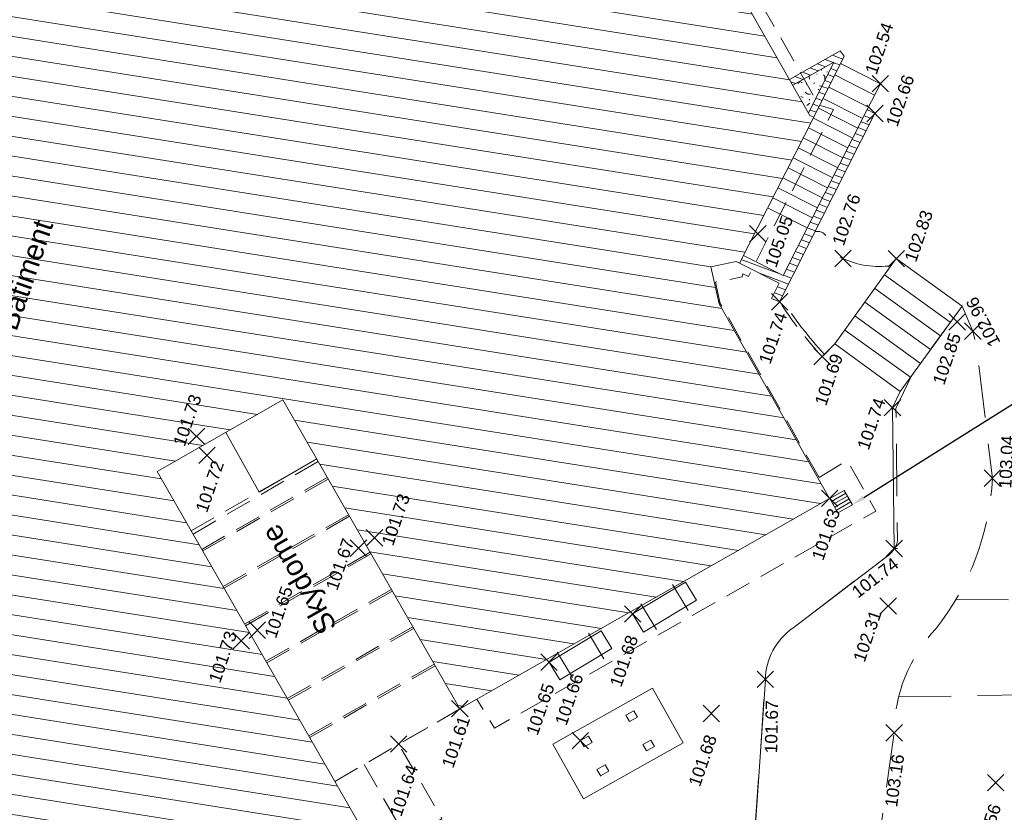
# Model space of a CAD drawing. Header units: metres. Extents: x 1525420.5 to 1525506.7, y 4222321 to 4222419.7.
# Tile 8 of 9: x 1525468.5 to 1525492.3, y 4222369.7 to 4222388.8. Entities that reach past the tile are written whole.
import ezdxf
from ezdxf import colors
from ezdxf.entities.mleader import LeaderData, LeaderLine
from ezdxf.enums import TextEntityAlignment as Align
from ezdxf.math import Vec2, Vec3

# ---------------------------------------------------------------- set-up
doc = ezdxf.new("R2010")
doc.units = ezdxf.units.M
doc.header["$LTSCALE"] = 0.2
doc.header["$PDMODE"] = 3
doc.header["$PDSIZE"] = 0.2
doc.linetypes.add('CACHE', pattern=[9.524999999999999, 6.35, -3.175])
doc.linetypes.add('CACHE2', pattern=[4.762499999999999, 3.175, -1.5875])
doc.layers.get('0').update_dxf_attribs({"lineweight": 9})
for name, color, linetype, lineweight in [('BATI-DEBORD-DE-TOIT', 209, 'CACHE2', 9), ('Bâti_Escalier', 205, 'Continuous', 9), ('Bâti_Hachure', 193, 'Continuous', 9), ('Bâti_Ligne', 195, 'Continuous', 9), ('Bâti_Texte', 30, 'Continuous', 9), ('Mobilier urbain', 250, 'Continuous', 9), ('Murs Clôtures_Ligne', 7, 'Continuous', 9), ('Murs Clôtures_Symbole', 7, 'Continuous', 9), ('Points', 7, 'Continuous', 9), ('Points_Alt', 7, 'Continuous', 9), ('Réseau_EP_Symbole', 162, 'Continuous', 9), ('Réseau_EP_Texte', 162, 'Continuous', 9), ('Talus_Bas', 7, 'CACHE', 9), ('Talus_Haut', 7, 'CACHE', 9), ('Voirie_Bordure', 7, 'CACHE2', 9), ('Voirie_Bordure_trottoir', 7, 'Continuous', 9), ('Végétation_Symbole', 75, 'Continuous', 9)]:
    doc.layers.add(name, color=color, linetype=linetype, lineweight=lineweight)
doc.styles.add('ARC GEO 6', font='simplex.shx', dxfattribs={"width": 0.6, "oblique": 18})
doc.styles.get("Standard").update_dxf_attribs({"font": 'arial.ttf'})
pattern_1 = [(159.8000905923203, (0, 0), (-0.05481585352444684, -0.1489858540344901), [])]

# ---------------------------------------------------------------- blocks, each defined once
blk = doc.blocks.new('M009')
at = {"color": 0}
blk.add_lwpolyline([(0, 0.971657), (2, 0.971657), (2, 0.171657), (0, 0.171657)], close=True, dxfattribs=at)
for points in [[(0.4, 0), (0.4, 1.143315)], [(1.6, 0), (1.6, 1.143315)]]:
    blk.add_lwpolyline(points, dxfattribs=at)
blk = doc.blocks.new('AL_TCPOINT')
at = {"layer": 'Points'}
blk.add_point((0, 0), dxfattribs=at)
at = {"layer": 'Points_Alt', "style": 'ARC GEO 6', "oblique": 18, "width": 0.6}
blk.add_attdef('ALT', text='', height=0.09999999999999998, dxfattribs=at).set_placement((0.25, -0.1), align=Align.MIDDLE_LEFT)
blk = doc.blocks.new('W001')
at = {"color": 0}
for p, q in [((0.24, 0.6), (0.24, 0)), ((0.36, 0.6), (0.36, 0)), ((0.36, 0), (0.36, 0))]:
    blk.add_line(p, q, dxfattribs=at)
for points in [[(0, 0), (0.6, 0), (0.6, 0.6), (0, 0.6), (0, 0)], [(0.12, 0.6), (0.12, 0)], [(0.48, 0.6), (0.48, 0)]]:
    blk.add_lwpolyline(points, dxfattribs=at)

msp = doc.modelspace()

# ---------------------------------------------------------------- hatches: boundary and pattern name
at = {"layer": 'Bâti_Hachure'}
h = msp.add_hatch(dxfattribs=at)
h.set_pattern_fill('ANSI31', color=256, scale=0.1499999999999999, angle=306, style=0)
h.set_pattern_definition([(351, (0, 0), (0.07450191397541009, 0.4703865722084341), [])])
h.paths.add_polyline_path([(1525481.750801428, 4222390.512116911), (1525481.168744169, 4222394.155225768), (1525477.09316954, 4222395.979304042), (1525473.970155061, 4222393.998860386), (1525471.339175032, 4222396.589710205), (1525466.966724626, 4222395.672659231), (1525465.606827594, 4222392.240179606), (1525461.958205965, 4222392.795097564), (1525458.970633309, 4222389.482346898), (1525459.896874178, 4222385.896242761), (1525456.603767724, 4222384.197236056), (1525456.124206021, 4222379.763142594), (1525458.967466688, 4222377.405390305), (1525457.311151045, 4222374.090438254), (1525459.52770271, 4222370.222669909), (1525463.358270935, 4222370.000361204), (1525465.566046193, 4222366.089152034), (1525465.56860183, 4222366.089111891), (1525465.619857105, 4222365.993822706), (1525466.493706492, 4222364.445744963), (1525471.147384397, 4222367.099168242), (1525472.728995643, 4222364.325276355), (1525477.907117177, 4222367.286204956), (1525471.827650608, 4222377.90210523), (1525474.865040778, 4222379.636147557), (1525479.141990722, 4222372.162108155), (1525488.078575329, 4222377.254068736), (1525485.409832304, 4222381.959143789), (1525485.207372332, 4222382.856088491), (1525485.817408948, 4222382.983838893), (1525485.898637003, 4222382.942577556), (1525487.697287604, 4222386.468317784), (1525487.552436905, 4222386.534527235), (1525487.569504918, 4222386.568851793), (1525485.463340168, 4222390.276888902)])
at = {"layer": 'Murs Clôtures_Symbole'}
h = msp.add_hatch(dxfattribs=at)
h.set_pattern_fill('ANSI31', color=256, scale=0.05, angle=114.8000905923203, style=0)
h.set_pattern_definition(pattern_1)
h.paths.add_polyline_path([(1525488.335710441, 4222388.073194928), (1525487.108438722, 4222387.380588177), (1525487.187056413, 4222387.242176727), (1525488.184116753, 4222387.804864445), (1525487.569504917, 4222386.568851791), (1525487.601823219, 4222386.511953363), (1525487.697287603, 4222386.468317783), (1525488.430965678, 4222387.943778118)])
h = msp.add_hatch(dxfattribs=at)
h.set_pattern_fill('ANSI31', color=256, scale=0.05, angle=114.8000905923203, style=0)
h.set_pattern_definition(pattern_1)
h.paths.add_polyline_path([(1525489.17427187, 4222386.56016961), (1525488.987444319, 4222386.654714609), (1525486.955953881, 4222382.640347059), (1525485.993789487, 4222383.129096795), (1525485.898637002, 4222382.942577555), (1525486.861408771, 4222382.453519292), (1525486.67756225, 4222382.090225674), (1525486.870280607, 4222382.007321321)])
at = {"layer": 'Végétation_Symbole'}
h = msp.add_hatch(dxfattribs=at)
h.set_pattern_fill('HAIE', color=256, scale=0.9999999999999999, angle=12.15628305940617)
h.set_pattern_definition([(121.4463292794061, (1102064.090297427, -213438.3754618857), (-9.445303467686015, 15.3553327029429), [0.06033899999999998, -21.12928109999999]), (173.7213342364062, (1102063.63707288, -213437.5434612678), (-0.9775768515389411, -0.2105789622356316), [0.06312999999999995, -3.099147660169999]), (119.0837961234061, (1102063.574304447, -213437.5365234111), (-6.647833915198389, 11.86618322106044), [0.06845999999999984, -23.97317056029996]), (123.4067885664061, (1102063.83198295, -213438.4349063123), (-3.008048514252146, 4.466726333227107), [0.08649499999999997, -19.22671291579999]), (40.59921168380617, (1102063.578487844, -213437.8940595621), (9.489871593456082, 8.181829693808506), [0.07775999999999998, -27.2169281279]), (95.81609131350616, (1102063.586274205, -213437.971046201), (-0.2105789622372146, 0.9775768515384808), [0.07737999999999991, -8.978005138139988]), (40.22876999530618, (1102064.020909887, -213437.417048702), (11.23444633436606, 9.580564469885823), [0.04841699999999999, -16.95158299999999]), (81.60023783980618, (1102064.254077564, -213438.2964780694), (0.3458399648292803, 3.143309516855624), [0.04869999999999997, -8.49530374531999]), (135.0615259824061, (1102064.258356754, -213438.2489103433), (-2.586890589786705, 2.511572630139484), [0.05764999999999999, -20.19080673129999]), (147.1562830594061, (1102064.287124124, -213438.1523779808), (-0.9775768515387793, -0.2105789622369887), [0.03627699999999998, -1.37793656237]), (168.4067885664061, (1102064.209869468, -213437.5365882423), (-17.11528236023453, 3.47377456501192), [0.07786999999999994, -27.23513056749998]), (57.15628305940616, (1102064.103047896, -213437.5683753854), (-0.210578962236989, 0.9775768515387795), [0.05642199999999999, -1.35779156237]), (60.52274372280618, (1102064.141367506, -213437.7058077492), (5.158406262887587, 9.294667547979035), [0.03427999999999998, -12.0073145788]), (46.85143659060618, (1102064.184127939, -213437.8772475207), (8.301715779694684, 8.948827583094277), [0.04504999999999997, -15.76633830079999]), (140.4464462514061, (1102063.740451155, -213437.4687159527), (-4.963202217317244, 4.045568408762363), [0.04611999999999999, -24.1613168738]), (84.41161143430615, (1102063.957137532, -213437.9874172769), (2.210300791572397, 22.98074346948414), [0.07477999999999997, -26.17402949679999]), (127.5024590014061, (1102063.964433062, -213437.9130126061), (-1.398734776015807, 1.744574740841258), [0.05991999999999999, -20.9638760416]), (127.1731765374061, (1102064.135523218, -213438.0975218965), (-1.398734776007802, 1.744574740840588), [0.08795999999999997, -16.46498535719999]), (53.34220822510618, (1102064.117348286, -213438.1218956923), (0.7669978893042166, 1.188155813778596), [0.03026999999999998, -10.59987581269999]), (75.59123188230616, (1102064.103326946, -213438.2327950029), (-0.2105789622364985, 0.9775768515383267), [0.01911299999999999, -2.216954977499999]), (143.3422082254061, (1102063.844735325, -213438.2505879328), (-1.188155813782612, 0.7669978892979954), [0.06056999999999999, -10.5695758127]), (171.6002378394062, (1102063.87887632, -213438.1383518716), (-3.143309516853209, 0.3458399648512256), [0.04870199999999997, -8.495301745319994]), (31.95515941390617, (1102063.690101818, -213438.0740929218), (9.91102951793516, 6.226675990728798), [0.03338999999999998, -26.53727051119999]), (128.7213342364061, (1102063.778089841, -213437.8598505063), (-1.188155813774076, 0.766997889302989), [0.01911299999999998, -2.216954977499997]), (57.15628305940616, (1102063.87427474, -213437.7517111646), (-0.210578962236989, 0.9775768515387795), [0.02418499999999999, -1.39002856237]), (68.46621553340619, (1102064.008100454, -213437.8044938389), (0.5564189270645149, 2.165732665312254), [0.020579, -3.584972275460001]), (143.3422082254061, (1102063.860026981, -213437.576963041), (-1.188155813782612, 0.7669978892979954), [0.03031, -10.5998358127]), (12.15628305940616, (1102063.589957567, -213437.7198376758), (-0.2105789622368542, 0.9775768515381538), [0.05, -0.9499999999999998]), (158.4662155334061, (1102063.433436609, -213438.412018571), (-2.165732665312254, 0.5564189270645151), [0.06157, -3.54398127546]), (155.2863854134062, (1102063.418181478, -213438.0568878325), (-3.353888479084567, 1.323416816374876), [0.07122399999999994, -4.928775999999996]), (48.54063487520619, (1102063.308966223, -213438.0774677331), (3.278570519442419, 3.775046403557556), [0.06721699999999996, -23.53363044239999]), (148.8919876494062, (1102063.318062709, -213437.8628191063), (-18.79991405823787, 11.29438937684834), [0.06657599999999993, -23.27865905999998]), (37.86623684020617, (1102063.308469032, -213437.6287712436), (1.74457474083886, 1.398734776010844), [0.09175999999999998, -29.87488812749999]), (139.5616396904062, (1102063.539641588, -213438.3367666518), (-12.51329502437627, 10.60270944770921), [0.06099999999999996, -21.33993455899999]), (57.15628305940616, (1102063.57920743, -213438.479746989), (-0.210578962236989, 0.9775768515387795), [0.02821099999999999, -1.38600256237]), (165.5912318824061, (1102063.532266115, -213438.0993255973), (-0.9775768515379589, -0.2105789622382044), [0.02543499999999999, -2.210632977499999]), (179.6274753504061, (1102063.618515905, -213438.3372686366), (-5.098463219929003, -0.07531795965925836), [0.07887999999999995, -9.140664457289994]), (57.15628305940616, (1102063.464378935, -213437.8491822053), (-0.210578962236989, 0.9775768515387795), [0.07071099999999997, -1.34350256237])])
h.paths.add_polyline_path([(1525487.186672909, 4222387.241960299), (1525487.569504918, 4222386.568851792), (1525488.184116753, 4222387.804864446)])

# ---------------------------------------------------------------- linework, layer by layer
at = {"layer": 'BATI-DEBORD-DE-TOIT', "flags": 128}
for points in [[(1525487.824222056, 4222377.757649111), (1525485.435485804, 4222381.969063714), (1525485.320221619, 4222382.479710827), (1525485.964591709, 4222382.610434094), (1525485.983640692, 4222382.685630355), (1525486.117238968, 4222382.621695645), (1525488.175928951, 4222386.657168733), (1525487.816700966, 4222386.76580641), (1525485.658587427, 4222390.567510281), (1525482.043659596, 4222390.799778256), (1525481.428772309, 4222394.364702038), (1525477.055526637, 4222396.334581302), (1525474.007991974, 4222394.40206659), (1525471.444148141, 4222396.926078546), (1525466.729503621, 4222395.973756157), (1525465.370984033, 4222392.581016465), (1525461.838911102, 4222393.142750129), (1525458.575052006, 4222389.579376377), (1525459.477918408, 4222386.083770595), (1525456.285528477, 4222384.436140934), (1525455.795279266, 4222379.639544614), (1525458.554951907, 4222377.297975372), (1525456.960177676, 4222374.078084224), (1525459.34477165, 4222369.914641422), (1525463.541867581, 4222369.67249649)], [(1525472.647602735, 4222376.470313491), (1525475.6827668, 4222378.207158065)], [(1525472.693378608, 4222376.390380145), (1525475.717510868, 4222378.146442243)], [(1525487.824276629, 4222377.757552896), (1525488.500524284, 4222378.169060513), (1525489.193485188, 4222376.947349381), (1525479.978456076, 4222371.696734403), (1525479.552822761, 4222372.396195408)], [(1525472.904717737, 4222376.02134199), (1525475.938753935, 4222377.759816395)], [(1525472.92710098, 4222375.982278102), (1525475.961115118, 4222377.720739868)], [(1525473.418492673, 4222375.124193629), (1525476.452806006, 4222376.861502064)], [(1525473.440866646, 4222375.085124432), (1525476.475167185, 4222376.822425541)], [(1525473.939435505, 4222374.214528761), (1525476.973450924, 4222375.951666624)], [(1525473.961809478, 4222374.175459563), (1525476.995812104, 4222375.912590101)], [(1525474.454600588, 4222373.314952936), (1525477.488321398, 4222375.05192212)], [(1525474.476974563, 4222373.275883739), (1525477.510682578, 4222375.012845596)], [(1525474.970370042, 4222372.414321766), (1525478.003795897, 4222374.151122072)], [(1525474.992744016, 4222372.375252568), (1525478.026157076, 4222374.112045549)], [(1525475.489021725, 4222371.508657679), (1525478.522150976, 4222373.245288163)], [(1525475.511395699, 4222371.469588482), (1525478.544512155, 4222373.20621164)], [(1525476.118403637, 4222370.409637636), (1525479.141990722, 4222372.162108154)], [(1525476.826518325, 4222370.820060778), (1525479.024340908, 4222366.982246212), (1525472.437917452, 4222363.215916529), (1525470.855805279, 4222365.990686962), (1525466.185030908, 4222363.327605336), (1525462.992792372, 4222368.982851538), (1525463.692339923, 4222369.408537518)]]:
    msp.add_lwpolyline(points, dxfattribs=at)
at = {"layer": 'Bâti_Escalier', "flags": 128}
for points in [[(1525488.343233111, 4222387.767343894), (1525489.304359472, 4222387.280961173)], [(1525488.20603386, 4222387.491429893), (1525489.165226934, 4222387.006025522)], [(1525488.058388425, 4222387.194508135), (1525489.015501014, 4222386.710156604)], [(1525488.98744432, 4222386.65471461), (1525489.304359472, 4222387.280961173)], [(1525487.924026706, 4222386.924300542), (1525488.879245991, 4222386.440907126)], [(1525487.805619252, 4222386.68617771), (1525488.759170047, 4222386.203628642)], [(1525487.686745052, 4222386.447652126), (1525488.638836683, 4222385.965841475)], [(1525487.565438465, 4222386.209865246), (1525488.518305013, 4222385.727662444)], [(1525487.442613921, 4222385.969102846), (1525488.396265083, 4222385.486502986)], [(1525487.319789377, 4222385.728340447), (1525488.274225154, 4222385.245343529)], [(1525487.196964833, 4222385.487578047), (1525488.152185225, 4222385.004184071)], [(1525487.07414029, 4222385.246815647), (1525488.030145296, 4222384.763024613)], [(1525486.951315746, 4222385.006053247), (1525487.908105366, 4222384.521865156)], [(1525486.828491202, 4222384.765290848), (1525487.786065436, 4222384.280705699)], [(1525486.705666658, 4222384.524528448), (1525487.664025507, 4222384.039546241)], [(1525486.58014795, 4222384.278484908), (1525487.539308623, 4222383.793096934)], [(1525487.95467496, 4222380.735976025), (1525488.201442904, 4222380.990669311), (1525489.690544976, 4222383.051203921)], [(1525489.690544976, 4222383.051203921), (1525491.277899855, 4222381.904058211)], [(1525489.406816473, 4222382.658596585), (1525490.995406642, 4222381.513160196)], [(1525489.169312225, 4222382.329951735), (1525490.758321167, 4222381.185094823)], [(1525488.928566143, 4222381.996821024), (1525490.519138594, 4222380.854127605)], [(1525489.78664197, 4222379.84054051), (1525491.277899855, 4222381.90405821)], [(1525488.689138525, 4222381.665514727), (1525490.275747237, 4222380.517336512)], [(1525488.442122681, 4222381.323708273), (1525490.033326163, 4222380.181888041)], [(1525488.201442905, 4222380.990669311), (1525489.78664197, 4222379.84054051)]]:
    msp.add_lwpolyline(points, dxfattribs=at)
for points in [[(1525488.823796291, 4222387.524152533, 0, 0, 0), (1525487.184846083, 4222384.282037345, 0.12, 0, 0), (1525487.059728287, 4222384.03579092, 0, 0, 0)], [(1525488.994042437, 4222380.41560491, 0, 0, 0), (1525490.201111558, 4222382.08587839, 0.2, 0, 0), (1525490.484222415, 4222382.477631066, 0, 0, 0)]]:
    msp.add_lwpolyline(points, format="xyseb", dxfattribs=at)
at = {"layer": 'Bâti_Ligne', "flags": 128}
for points in [[(1525485.817408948, 4222382.983838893), (1525485.898637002, 4222382.942577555), (1525487.697287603, 4222386.468317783), (1525487.60182322, 4222386.511953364), (1525485.463340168, 4222390.276888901), (1525481.750801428, 4222390.51211691), (1525481.168744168, 4222394.155225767), (1525477.093169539, 4222395.979304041), (1525473.97015506, 4222393.998860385), (1525471.339175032, 4222396.589710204), (1525466.966724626, 4222395.67265923)], [(1525466.493706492, 4222364.445744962), (1525471.147384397, 4222367.099168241), (1525472.728995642, 4222364.325276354), (1525477.907117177, 4222367.286204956), (1525471.827650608, 4222377.902105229), (1525474.865040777, 4222379.636147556), (1525479.141990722, 4222372.162108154), (1525488.078575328, 4222377.254068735), (1525485.409832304, 4222381.959143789), (1525485.207372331, 4222382.85608849), (1525485.817408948, 4222382.983838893)], [(1525473.48212163, 4222378.846640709), (1525474.291816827, 4222377.404030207), (1525475.682766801, 4222378.207158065)]]:
    msp.add_lwpolyline(points, dxfattribs=at)
at = {"layer": 'Mobilier urbain', "flags": 128}
for points in [[(1525481.387445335, 4222371.310831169), (1525483.794887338, 4222372.66415672), (1525484.538404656, 4222371.341507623), (1525482.130962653, 4222369.988182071)], [(1525483.348168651, 4222372.116146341), (1525483.153998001, 4222372.008096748), (1525483.241793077, 4222371.855439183), (1525483.435963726, 4222371.963488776)], [(1525483.757206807, 4222371.404913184), (1525483.561873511, 4222371.298885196), (1525483.649929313, 4222371.145774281), (1525483.84526261, 4222371.251802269)]]:
    msp.add_lwpolyline(points, close=True, dxfattribs=at)
for points in [[(1525482.254082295, 4222371.507323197), (1525482.054629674, 4222371.396334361), (1525482.14242475, 4222371.243676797), (1525482.34187737, 4222371.354665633), (1525482.254082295, 4222371.507323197)], [(1525482.540157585, 4222370.543384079), (1525482.744625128, 4222370.654370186), (1525482.656569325, 4222370.807481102), (1525482.45592243, 4222370.698568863), (1525482.546779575, 4222370.540586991)]]:
    msp.add_lwpolyline(points, dxfattribs=at)
at = {"layer": 'Murs Clôtures_Ligne', "flags": 128}
for points in [[(1525487.108438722, 4222387.380588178), (1525488.335710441, 4222388.073194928), (1525488.430965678, 4222387.943778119), (1525487.697287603, 4222386.468317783)], [(1525487.186672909, 4222387.241960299), (1525488.184116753, 4222387.804864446), (1525487.569504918, 4222386.568851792)], [(1525488.98744432, 4222386.65471461), (1525489.174271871, 4222386.560169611), (1525486.870280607, 4222382.007321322), (1525486.677562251, 4222382.090225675), (1525486.861408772, 4222382.453519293), (1525485.898637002, 4222382.942577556)], [(1525485.993466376, 4222383.129260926), (1525486.955953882, 4222382.64034706), (1525488.98744432, 4222386.65471461)]]:
    msp.add_lwpolyline(points, dxfattribs=at)
at = {"layer": 'Talus_Bas', "flags": 128}
for points in [[(1525487.95467496, 4222380.735976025, -0.0460136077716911), (1525486.911164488, 4222382.088110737, -0.04477617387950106)], [(1525491.277899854, 4222381.90405821), (1525490.047940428, 4222380.202110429), (1525489.681961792, 4222379.430427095), (1525489.717033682, 4222376.228901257, -0.1669802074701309), (1525489.637936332, 4222376.040540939, -0.1464924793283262), (1525489.456124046, 4222375.843739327), (1525487.186944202, 4222374.118961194, 0.2389985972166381), (1525486.524646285, 4222372.876929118), (1525486.226569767, 4222368.54990837), (1525485.854836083, 4222363.398895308), (1525485.150785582, 4222363.429616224), (1525484.677607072, 4222357.136928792), (1525484.651611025, 4222353.421622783), (1525486.174019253, 4222353.482790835)]]:
    msp.add_lwpolyline(points, format="xyb", dxfattribs=at)
msp.add_lwpolyline([(1525491.130761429, 4222374.809014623), (1525494.516048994, 4222374.779760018)], dxfattribs=at)
at = {"layer": 'Talus_Haut', "flags": 128}
for points in [[(1525489.567694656, 4222382.881210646, -0.1446699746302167), (1525488.400666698, 4222383.052439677, -0.1716155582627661), (1525488.116031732, 4222383.354231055), (1525488.018890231, 4222383.550220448, 0.3972089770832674), (1525487.726062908, 4222383.698407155)], [(1525486.174019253, 4222353.482790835), (1525487.685894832, 4222358.550290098), (1525488.497771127, 4222363.457085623), (1525489.637077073, 4222371.586137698, -0.1878193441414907), (1525490.642266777, 4222374.09869957, 0.1565328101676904), (1525492.012224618, 4222377.742628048), (1525491.641164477, 4222380.861620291), (1525491.538865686, 4222381.298494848), (1525491.277899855, 4222381.904058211)]]:
    msp.add_lwpolyline(points, format="xyb", dxfattribs=at)
msp.add_lwpolyline([(1525489.748044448, 4222372.455231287), (1525494.224604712, 4222372.524675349)], dxfattribs=at)
at = {"layer": 'Voirie_Bordure', "flags": 128}
msp.add_lwpolyline([(1525487.897625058, 4222380.682909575, -0.04477617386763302), (1525486.870280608, 4222382.007321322)], format="xyb", dxfattribs=at)
msp.add_lwpolyline([(1525478.547174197, 4222367.033741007), (1525478.429725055, 4222367.226750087), (1525478.92200771, 4222367.526312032), (1525478.665083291, 4222367.948526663), (1525479.034140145, 4222368.173103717), (1525478.353817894, 4222369.291105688), (1525478.708365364, 4222369.506853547), (1525477.662977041, 4222371.314124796), (1525479.142694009, 4222372.160879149)], dxfattribs=at)
at = {"layer": 'Voirie_Bordure_trottoir', "flags": 128}
for points in [[(1525487.897625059, 4222380.682909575), (1525487.95467496, 4222380.735976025)], [(1525489.600605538, 4222379.448273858), (1525489.78664197, 4222379.84054051)], [(1525489.637936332, 4222376.040540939), (1525489.600605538, 4222379.448273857)], [(1525489.637936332, 4222376.040540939), (1525489.719087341, 4222376.041429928)]]:
    msp.add_lwpolyline(points, dxfattribs=at)
msp.add_lwpolyline([(1525485.854836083, 4222363.398895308), (1525486.226569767, 4222368.54990837), (1525486.524646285, 4222372.876929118, -0.2389985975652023), (1525487.186944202, 4222374.118961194), (1525489.456124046, 4222375.843739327, 0.1464924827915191), (1525489.637936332, 4222376.040540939)], format="xyb", dxfattribs=at)

# ---------------------------------------------------------------- block references
at = {"layer": 'Mobilier urbain', "rotation": 211.0340307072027}
for p, xscale, yscale, zscale in [((1525483.260782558, 4222374.553136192), -0.745899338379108, 0.6375453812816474, 0.745899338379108), ((1525481.240777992, 4222373.38535695), -0.7344007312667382, 0.6277171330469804, 0.7344007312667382)]:
    msp.add_blockref('M009', p, dxfattribs=dict(at, xscale=xscale, yscale=yscale, zscale=zscale))
at = {"layer": 'Points'}
ref = msp.add_blockref('AL_TCPOINT', (1525489.304359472, 4222387.280961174), dxfattribs=dict(at, rotation=70.98859408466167))
ref.add_attrib('ALT', '102.54', dxfattribs={"layer": 'Points_Alt', "height": 0.2999999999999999, "rotation": 70.98859408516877}).set_placement((1525489.069092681, 4222387.527578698), align=Align.MIDDLE_LEFT)
ref = msp.add_blockref('AL_TCPOINT', (1525489.174271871, 4222386.560169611), dxfattribs=dict(at, rotation=70.98859408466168))
ref.add_attrib('ALT', '102.66', dxfattribs={"layer": 'Points_Alt', "height": 0.2999999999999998, "rotation": 70.98859408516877}).set_placement((1525489.573152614, 4222386.265311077), align=Align.MIDDLE_LEFT)
ref = msp.add_blockref('AL_TCPOINT', (1525488.400666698, 4222383.052439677), dxfattribs=dict(at, rotation=70.98859408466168))
ref.add_attrib('ALT', '102.76', dxfattribs={"layer": 'Points_Alt', "height": 0.2999999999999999, "rotation": 70.98859408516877}).set_placement((1525488.275096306, 4222383.387021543, -102.760030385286), align=Align.MIDDLE_LEFT)
ref = msp.add_blockref('AL_TCPOINT', (1525489.690544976, 4222383.051203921), dxfattribs=dict(at, rotation=70.98859408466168))
ref.add_attrib('ALT', '102.83', dxfattribs={"layer": 'Points_Alt', "height": 0.2999999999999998, "rotation": 70.98859408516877}).set_placement((1525490.022503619, 4222382.991032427), align=Align.MIDDLE_LEFT)
ref = msp.add_blockref('AL_TCPOINT', (1525486.344740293, 4222383.649607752), dxfattribs=dict(at, rotation=70.98859408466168))
ref.add_attrib('ALT', '105.05', dxfattribs={"layer": 'Points_Alt', "height": 0.2999999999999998, "rotation": 70.98859408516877}).set_placement((1525486.643299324, 4222382.857210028), align=Align.MIDDLE_LEFT)
ref = msp.add_blockref('AL_TCPOINT', (1525486.870280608, 4222382.007321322), dxfattribs=dict(at, rotation=70.98859408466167))
ref.add_attrib('ALT', '101.74', dxfattribs={"layer": 'Points_Alt', "height": 0.2999999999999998, "rotation": 70.98859408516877}).set_placement((1525486.50019371, 4222380.525567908), align=Align.MIDDLE_LEFT)
ref = msp.add_blockref('AL_TCPOINT', (1525491.538865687, 4222381.29849485), dxfattribs=dict(at, rotation=117.4953652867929))
ref.add_attrib('ALT', '102.96', dxfattribs={"layer": 'Points_Alt', "height": 0.2999999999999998, "rotation": 477.4953652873}).set_placement((1525492.082462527, 4222380.951868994), align=Align.MIDDLE_LEFT)
ref = msp.add_blockref('AL_TCPOINT', (1525491.16343516, 4222381.52192123), dxfattribs=dict(at, rotation=70.98859408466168))
ref.add_attrib('ALT', '102.85', dxfattribs={"layer": 'Points_Alt', "height": 0.2999999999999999, "rotation": 70.98859408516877}).set_placement((1525490.702507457, 4222380.023032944), align=Align.MIDDLE_LEFT)
ref = msp.add_blockref('AL_TCPOINT', (1525487.89762506, 4222380.682909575), dxfattribs=dict(at, rotation=70.98859408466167))
ref.add_attrib('ALT', '101.69', dxfattribs={"layer": 'Points_Alt', "height": 0.2999999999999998, "rotation": 70.98859408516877}).set_placement((1525487.849738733, 4222379.519486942), align=Align.MIDDLE_LEFT)
ref = msp.add_blockref('AL_TCPOINT', (1525472.778237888, 4222378.75343128), dxfattribs=dict(at, rotation=70.98859408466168))
ref.add_attrib('ALT', '101.73', dxfattribs={"layer": 'Points_Alt', "height": 0.2999999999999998, "rotation": 70.98859408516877}).set_placement((1525472.346768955, 4222378.53800978), align=Align.MIDDLE_LEFT)
ref = msp.add_blockref('AL_TCPOINT', (1525489.600605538, 4222379.448273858), dxfattribs=dict(at, rotation=70.98859408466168))
ref.add_attrib('ALT', '101.74', dxfattribs={"layer": 'Points_Alt', "height": 0.2999999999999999, "rotation": 70.98859408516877}).set_placement((1525488.878173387, 4222378.449896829), align=Align.MIDDLE_LEFT)
ref = msp.add_blockref('AL_TCPOINT', (1525492.012224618, 4222377.742628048), dxfattribs=dict(at, rotation=87.18888217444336))
ref.add_attrib('ALT', '103.04', dxfattribs={"layer": 'Points_Alt', "height": 0.2999999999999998, "rotation": 87.18888217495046}).set_placement((1525492.318934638, 4222377.494079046), align=Align.MIDDLE_LEFT)
ref = msp.add_blockref('AL_TCPOINT', (1525473.030935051, 4222378.295660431), dxfattribs=dict(at, rotation=70.98859408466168))
ref.add_attrib('ALT', '101.72', dxfattribs={"layer": 'Points_Alt', "height": 0.2999999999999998, "rotation": 70.98859408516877}).set_placement((1525472.886813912, 4222376.935318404), align=Align.MIDDLE_LEFT)
ref = msp.add_blockref('AL_TCPOINT', (1525488.078575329, 4222377.254068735), dxfattribs=dict(at, rotation=70.98859408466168))
ref.add_attrib('ALT', '101.63', dxfattribs={"layer": 'Points_Alt', "height": 0.2999999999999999, "rotation": 70.98859408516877}).set_placement((1525487.779135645, 4222375.778785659), align=Align.MIDDLE_LEFT)
ref = msp.add_blockref('AL_TCPOINT', (1525477.079597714, 4222376.301497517), dxfattribs=dict(at, rotation=70.98859408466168))
ref.add_attrib('ALT', '101.73', dxfattribs={"layer": 'Points_Alt', "height": 0.2999999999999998, "rotation": 70.98859408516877}).set_placement((1525477.384091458, 4222376.135555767), align=Align.MIDDLE_LEFT)
ref = msp.add_blockref('AL_TCPOINT', (1525476.689434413, 4222376.047956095), dxfattribs=dict(at, rotation=70.98859408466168))
ref.add_attrib('ALT', '101.67', dxfattribs={"layer": 'Points_Alt', "height": 0.2999999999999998, "rotation": 70.98859408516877}).set_placement((1525476.033874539, 4222375.052964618), align=Align.MIDDLE_LEFT)
ref = msp.add_blockref('AL_TCPOINT', (1525489.637936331, 4222376.040540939), dxfattribs=dict(at, rotation=37.70660788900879))
ref.add_attrib('ALT', '101.74', dxfattribs={"layer": 'Points_Alt', "height": 0.2999999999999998, "rotation": 757.7066078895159}).set_placement((1525488.670355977, 4222374.944451), align=Align.MIDDLE_LEFT)
ref = msp.add_blockref('AL_TCPOINT', (1525474.248054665, 4222374.064687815), dxfattribs=dict(at, rotation=70.98859408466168))
ref.add_attrib('ALT', '101.65', dxfattribs={"layer": 'Points_Alt', "height": 0.2999999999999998, "rotation": 70.98859408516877}).set_placement((1525474.552548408, 4222373.898746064), align=Align.MIDDLE_LEFT)
ref = msp.add_blockref('AL_TCPOINT', (1525489.49127715, 4222374.651412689), dxfattribs=dict(at, rotation=70.98859408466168))
ref.add_attrib('ALT', '102.31', dxfattribs={"layer": 'Points_Alt', "height": 0.2999999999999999, "rotation": 70.98859408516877}).set_placement((1525488.78012638, 4222373.319686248), align=Align.MIDDLE_LEFT)
ref = msp.add_blockref('AL_TCPOINT', (1525483.317203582, 4222374.459362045), dxfattribs=dict(at, rotation=70.98859408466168))
ref.add_attrib('ALT', '101.68', dxfattribs={"layer": 'Points_Alt', "height": 0.2999999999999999, "rotation": 70.98859408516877}).set_placement((1525482.897492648, 4222372.715614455), align=Align.MIDDLE_LEFT)
ref = msp.add_blockref('AL_TCPOINT', (1525473.857891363, 4222373.811146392), dxfattribs=dict(at, rotation=70.98859408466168))
ref.add_attrib('ALT', '101.73', dxfattribs={"layer": 'Points_Alt', "height": 0.2999999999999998, "rotation": 70.98859408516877}).set_placement((1525473.202331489, 4222372.816154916), align=Align.MIDDLE_LEFT)
ref = msp.add_blockref('AL_TCPOINT', (1525481.296329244, 4222373.293028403), dxfattribs=dict(at, rotation=70.98859408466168))
ref.add_attrib('ALT', '101.65', dxfattribs={"layer": 'Points_Alt', "height": 0.2999999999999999, "rotation": 70.98859408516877}).set_placement((1525480.87661831, 4222371.549280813), align=Align.MIDDLE_LEFT)
ref = msp.add_blockref('AL_TCPOINT', (1525482.054629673, 4222371.396334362), dxfattribs=dict(at, rotation=70.98859408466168))
ref.add_attrib('ALT', '101.66', dxfattribs={"layer": 'Points_Alt', "height": 0.2999999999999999, "rotation": 70.98859408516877}).set_placement((1525481.573454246, 4222371.78674646), align=Align.MIDDLE_LEFT)
ref = msp.add_blockref('AL_TCPOINT', (1525486.524646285, 4222372.876929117), dxfattribs=dict(at, rotation=88.81472795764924))
ref.add_attrib('ALT', '101.67', dxfattribs={"layer": 'Points_Alt', "height": 0.2999999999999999, "rotation": 448.8147279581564}).set_placement((1525486.658898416, 4222371.088413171), align=Align.MIDDLE_LEFT)
ref = msp.add_blockref('AL_TCPOINT', (1525479.138685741, 4222372.167808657), dxfattribs=dict(at, rotation=70.98859408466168))
ref.add_attrib('ALT', '101.61', dxfattribs={"layer": 'Points_Alt', "height": 0.2999999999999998, "rotation": 70.98859408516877}).set_placement((1525478.835971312, 4222370.759307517), align=Align.MIDDLE_LEFT)
ref = msp.add_blockref('AL_TCPOINT', (1525485.219943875, 4222372.052237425), dxfattribs=dict(at, rotation=70.98859408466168))
ref.add_attrib('ALT', '101.68', dxfattribs={"layer": 'Points_Alt', "height": 0.2999999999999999, "rotation": 70.98859408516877}).set_placement((1525484.800232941, 4222370.308489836), align=Align.MIDDLE_LEFT)
ref = msp.add_blockref('AL_TCPOINT', (1525489.637077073, 4222371.586137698), dxfattribs=dict(at, rotation=82.02182723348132))
ref.add_attrib('ALT', '103.16', dxfattribs={"layer": 'Points_Alt', "height": 0.2999999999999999, "rotation": 82.02182723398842}).set_placement((1525489.55883944, 4222369.794297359), align=Align.MIDDLE_LEFT)
ref = msp.add_blockref('AL_TCPOINT', (1525477.662977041, 4222371.314124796), dxfattribs=dict(at, rotation=70.98859408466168))
ref.add_attrib('ALT', '101.64', dxfattribs={"layer": 'Points_Alt', "height": 0.2999999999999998, "rotation": 70.98859408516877}).set_placement((1525477.580820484, 4222369.58586908), align=Align.MIDDLE_LEFT)
ref = msp.add_blockref('AL_TCPOINT', (1525492.090452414, 4222370.380079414), dxfattribs=dict(at, rotation=70.98859408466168))
ref.add_attrib('ALT', '104.56', dxfattribs={"layer": 'Points_Alt', "height": 0.2999999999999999, "rotation": 70.98859408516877}).set_placement((1525491.67074148, 4222368.636331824), align=Align.MIDDLE_LEFT)
at = {"layer": 'Réseau_EP_Symbole', "xscale": 0.6665549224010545, "yscale": 0.6666666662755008, "zscale": 0.5669555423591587, "rotation": 299.6908235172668}
msp.add_blockref('W001', (1525488.082417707, 4222377.249278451), dxfattribs=at)

# ---------------------------------------------------------------- texts
at = {"layer": 'Bâti_Texte'}
for s, height, rotation, p in [('Bâtiment', 0.4999999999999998, 70.98859408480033, (1525468.42292937, 4222381.272398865)), ('Skydome', 0.4999999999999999, 119.7987122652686, (1525476.188620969, 4222374.154456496))]:
    msp.add_text(s, height=height, rotation=rotation, dxfattribs=at).set_placement(p)

# ---------------------------------------------------------------- leaders
at = {"layer": 'Réseau_EP_Texte'}
ml = msp.add_multileader_mtext('Standard', dxfattribs=at)
ml.set_content('Grille bouchée', color=256)
ml.set_leader_properties()
ml.build(insert=Vec2(0, 0))
ml.multileader.update_dxf_attribs({"text_right_attachment_type": 6, "dogleg_length": 0.36, "arrow_head_size": 0.3265181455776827, "scale": 4.081476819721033})
ctx = ml.context
ctx.base_point, ctx.scale, ctx.char_height, ctx.arrow_head_size, ctx.landing_gap_size, ctx.plane_origin, ctx.plane_x_axis, ctx.plane_y_axis = Vec3(1525492.649630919, 4222379.629275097), 4.081476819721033, 0.3265181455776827, 0.3265181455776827, 0.1632590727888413, Vec3(1525494.738810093, 4222382.097679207), Vec3(0.3337189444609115, 0.9426726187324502), Vec3(-0.9426726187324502, 0.3337189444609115)
ctx.right_attachment = 6
notes = []
notes.append((ctx, [(1, (1, 1, 0), (1525492.649630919, 4222379.629275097), (0.3337189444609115, 0.9426726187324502), 9.36185178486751e-11, [(0, [(1525488.627996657, 4222377.09998017)], 0, [])])]))
ctx.mtext.insert, ctx.mtext.text_direction, ctx.mtext.rotation, ctx.mtext.flow_direction = Vec3(1525492.547589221, 4222379.838586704), Vec3(0.3337189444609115, 0.9426726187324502), 1.230550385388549, 5
for ctx, leaders in notes:
    for number, flags, end, landing, length, lines in leaders:
        leader = LeaderData()
        leader.index, (leader.has_last_leader_line, leader.has_dogleg_vector, leader.attachment_direction) = number, flags
        leader.last_leader_point, leader.dogleg_vector, leader.dogleg_length = Vec3(end), Vec3(landing), length
        for number, points, colour, breaks in lines:
            line = LeaderLine()
            line.index, line.vertices, line.color, line.breaks = number, Vec3.list(points), colors.encode_raw_color(colour), breaks
            leader.lines.append(line)
        ctx.leaders.append(leader)

doc.saveas('drawing.dxf')
